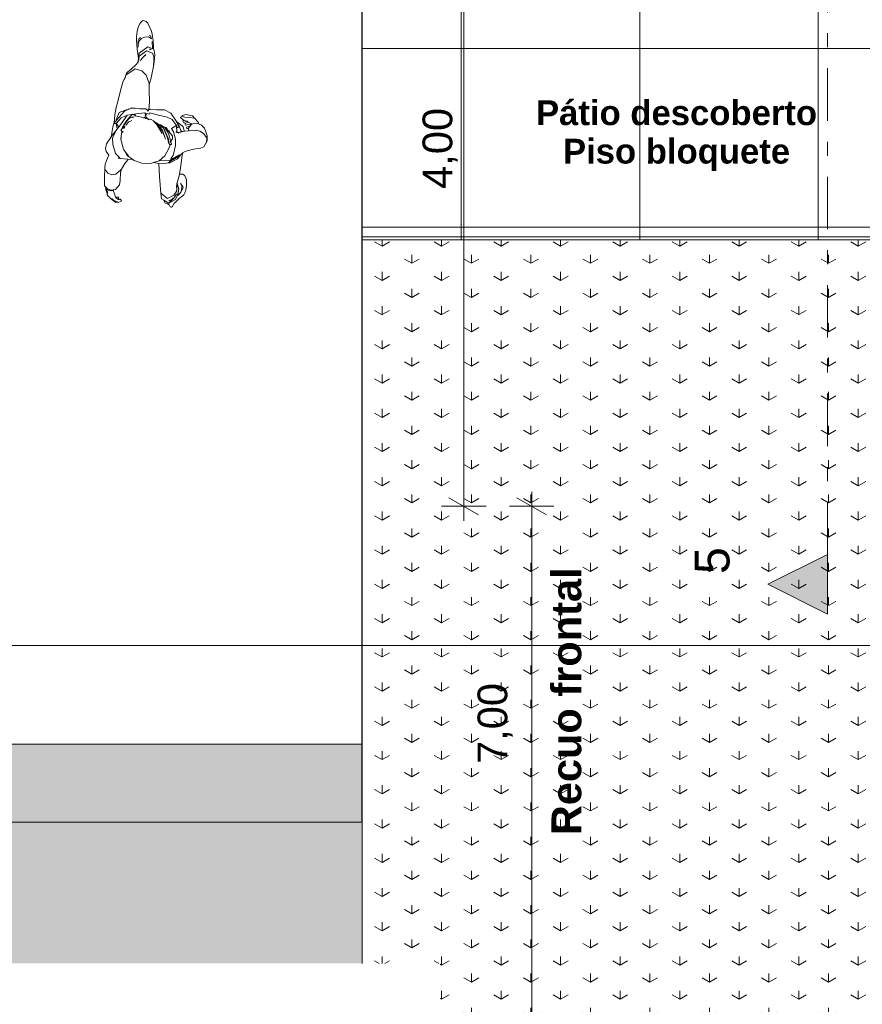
# Model space of a CAD drawing. Header units: millimetres. Extents: x -589 to 841, y -447 to 987.
# Tile 3 of 25: x 243 to 327, y 33 to 133. Entities that reach past the tile are written whole.
import ezdxf
from ezdxf.xclip import XClip

# ---------------------------------------------------------------- set-up
doc = ezdxf.new("R2010")
doc.units = ezdxf.units.MM
doc.header["$MEASUREMENT"] = 0
doc.header["$XCLIPFRAME"] = 0
doc.linetypes.add('Tracejado Duplo', pattern=[10.936111, 5.291667, -2.116667, 1.411111, -2.116667])
for name, color, linetype in [('Anotação - Geral.2D', 7, 'Continuous'), ('Cobertura.ARQ', 7, 'Continuous'), ('Cotas - Geral.2D', 7, 'Continuous'), ('Interior - Mobiliário .ARQ', 7, 'Continuous'), ('Laje.ARQ', 7, 'Continuous'), ('Marcador - Cortes e Elevações.2D', 7, 'Continuous')]:
    doc.layers.add(name, color=color, linetype=linetype)
doc.styles.add('GENERATED_STYLE_1', font='txt')
doc.styles.add('GENERATED_STYLE_2', font='txt')

# ---------------------------------------------------------------- blocks, each defined once
blk = doc.blocks.new('Desenho_1_1', base_point=(-612.98, 435.633))
at = {"layer": 'Cobertura.ARQ', "linetype": 'Continuous', "lineweight": 0}
h = blk.add_hatch(dxfattribs=at)
h.set_pattern_fill('Relva_0001', color=83, style=0, pattern_type=2)
h.set_pattern_definition([(90, (333.061, 23.4066), (-6, 0), [0.86304, -2.5891]), (90, (336.061, 25.1327), (-6, 0), [0.86304, -2.5891]), (29.914, (333.061, 23.4066), (-3, 5.17822), [0.86528, -2.59584]), (29.914, (333.061, 26.859), (-3, 5.17822), [0.86528, -2.59584]), (150.086, (333.061, 23.4066), (3, 5.17822), [0.86528, -2.59584]), (150.086, (333.061, 26.859), (3, 5.17822), [0.86528, -2.59584])])
h.paths.add_polyline_path([(277.05, 110.363), (277.05, 37.385), (284.933, 37.385), (284.933, 24.391), (389.073, 24.391), (389.073, 110.363)])
at = {"layer": 'Laje.ARQ', "linetype": 'Continuous', "lineweight": 0}
h = blk.add_hatch(dxfattribs=at)
h.set_pattern_fill('Relva_0001', color=83, style=0, pattern_type=2)
h.set_pattern_definition([(90, (-612.9804, 435.6334), (-6, 0), [0.866025, -2.598076]), (90, (-609.9804, 437.3655), (-6, 0), [0.866025, -2.598076]), (30, (-612.9804, 435.6334), (-3, 5.196152), [0.866025, -2.598076]), (30, (-612.9804, 439.0975), (-3, 5.196152), [0.866025, -2.598076]), (150, (-612.9804, 435.6334), (3, 5.196152), [0.866025, -2.598076]), (150, (-612.9804, 439.0975), (3, 5.196152), [0.866025, -2.598076])])
h.paths.add_polyline_path([(58.05, 859.529), (35.135, 859.529), (35.135, 37.385), (277.05, 37.385), (277.05, 59.483), (58.05, 59.483)])
h = blk.add_hatch(dxfattribs=at)
h.set_pattern_fill('Grelha_90x90_0001', color=83, style=0, pattern_type=2)
h.set_pattern_definition([(0, (-612.98, 435.633), (0, 18), []), (90, (-612.98, 435.633), (-18, 0), [])])
h.paths.add_polyline_path([(277.05, 363.877), (277.05, 110.363), (297.05, 110.363), (366.05, 110.363), (389.073, 110.363), (389.073, 219.363), (389.073, 270.363), (389.073, 339.363), (389.073, 363.877)])
h.paths.add_polyline_path([(297.05, 339.363), (366.05, 339.363), (366.05, 270.363), (297.05, 270.363)], flags=0)
h.paths.add_polyline_path([(366.05, 147.363), (297.05, 147.363), (297.05, 219.363), (366.05, 219.363)], flags=0)
at = {"layer": 'Marcador - Cortes e Elevações.2D', "linetype": 'Continuous', "lineweight": 0}
blk.add_hatch(color=7, dxfattribs=at).paths.add_polyline_path([(323.96, 72.62), (323.96, 78.62), (317.96, 75.62)])
at = {"layer": 'Cobertura.ARQ', "color": 7, "linetype": 'Continuous', "lineweight": 0, "flags": 128}
for points in [[(277.05, 110.662), (389.073, 110.662)], [(277.05, 110.363), (277.05, 110.662)], [(277.05, 110.363), (389.073, 110.363)], [(277.05, 37.385), (277.05, 110.363)]]:
    blk.add_lwpolyline(points, dxfattribs=at)
at = {"layer": 'Cotas - Geral.2D', "color": 7, "linetype": 'Continuous', "lineweight": 0}
for p, q in [((287.297, 83.483), (287.297, 163.483)), ((294.143, 83.483), (294.143, 84.95)), ((289.547, 83.483), (285.047, 83.483)), ((285.797, 84.349), (288.797, 82.617)), ((287.297, 82.016), (287.297, 83.483)), ((296.393, 83.483), (291.893, 83.483)), ((295.643, 82.617), (292.643, 84.349)), ((294.143, 24.391), (294.143, 83.483)), ((238.05, 69.438), (428.073, 69.438))]:
    blk.add_line(p, q, dxfattribs=at)
at = {"layer": 'Interior - Mobiliário .ARQ', "color": 7, "linetype": 'Continuous', "lineweight": 0}
for p, q in [((254.626, 132.142), (254.499, 131.902)), ((254.801, 132.381), (254.626, 132.142)), ((254.977, 132.466), (254.801, 132.381)), ((255.272, 132.392), (254.977, 132.466)), ((255.445, 132.203), (255.272, 132.392)), ((255.817, 131.401), (255.445, 132.203)), ((254.366, 131.394), (254.294, 130.847)), ((254.46, 131.772), (254.366, 131.394)), ((254.499, 131.902), (254.46, 131.772)), ((255.875, 131.093), (255.817, 131.401)), ((255.933, 130.823), (255.875, 131.093)), ((254.294, 130.847), (254.303, 130.462)), ((254.303, 130.462), (254.329, 130.08)), ((254.564, 130.665), (254.479, 130.477)), ((254.483, 129.796), (254.479, 130.477)), ((254.547, 130.296), (254.482, 130.061)), ((254.618, 130.474), (254.547, 130.296)), ((254.699, 130.778), (254.564, 130.665)), ((254.814, 130.67), (254.618, 130.474)), ((255.129, 130.795), (254.814, 130.67)), ((255.506, 130.829), (255.129, 130.795)), ((255.835, 130.629), (255.506, 130.829)), ((255.725, 130.916), (255.57, 130.989)), ((255.835, 130.629), (255.725, 130.916)), ((255.886, 130.363), (255.88, 130.215)), ((255.93, 129.711), (255.886, 130.363)), ((255.949, 130.697), (255.933, 130.823)), ((255.989, 130.437), (255.949, 130.697)), ((256.022, 129.846), (255.989, 130.437)), ((254.329, 130.08), (254.386, 129.582)), ((254.386, 129.582), (254.45, 129.128)), ((254.45, 129.128), (254.524, 128.649)), ((254.582, 129.17), (254.51, 128.532)), ((254.582, 129.17), (254.517, 128.58)), ((255.447, 129.808), (254.582, 129.17)), ((255.316, 129.434), (254.591, 128.896)), ((255.904, 129.199), (255.316, 129.434)), ((256.056, 129.583), (255.447, 129.808)), ((255.709, 129.598), (255.6, 129.592)), ((255.8, 129.509), (255.709, 129.598)), ((256.048, 128.808), (255.904, 129.199)), ((255.93, 129.711), (255.929, 129.661)), ((256.023, 129.595), (256.022, 129.846)), ((256.056, 129.583), (256.023, 129.595)), ((256.15, 129.044), (256.056, 129.583)), ((254.449, 128.236), (254.26, 128.037)), ((254.528, 128.655), (254.435, 128.161)), ((254.524, 128.649), (254.449, 128.236)), ((254.536, 128.535), (254.479, 129.041)), ((254.547, 128.497), (254.479, 129.041)), ((254.498, 128.386), (254.488, 128.335)), ((254.494, 128.384), (254.488, 128.335)), ((254.547, 128.497), (254.516, 128.71)), ((254.525, 128.531), (254.517, 128.58)), ((254.527, 128.53), (254.517, 128.58)), ((254.525, 128.531), (254.517, 128.58)), ((254.545, 128.641), (254.526, 128.539)), ((254.591, 128.896), (254.528, 128.655)), ((254.591, 128.896), (254.563, 128.743)), ((254.841, 128.576), (254.69, 128.433)), ((255.1, 128.901), (254.811, 128.608)), ((255.24, 129.034), (255.1, 128.901)), ((255.24, 129.034), (255.165, 128.959)), ((255.979, 127.655), (256.101, 128.313)), ((256.045, 128.2), (256.025, 128.025)), ((256.045, 128.2), (256.037, 128.151)), ((256.048, 128.808), (256.045, 128.2)), ((256.101, 128.313), (256.15, 129.044)), ((254.178, 127.604), (253.222, 126.972)), ((253.298, 127.165), (253.222, 126.972)), ((253.423, 127.285), (253.298, 127.165)), ((253.731, 127.547), (253.423, 127.285)), ((254.26, 128.037), (253.731, 127.547)), ((254.858, 127.396), (254.178, 127.604)), ((255.266, 126.969), (254.858, 127.396)), ((255.79, 126.695), (255.889, 127.204)), ((255.889, 127.204), (255.979, 127.655)), ((256.021, 128.051), (256.014, 128.002)), ((252.948, 126.359), (252.684, 125.414)), ((253.148, 126.714), (252.948, 126.359)), ((253.148, 126.714), (253.096, 126.536)), ((253.222, 126.972), (253.148, 126.714)), ((253.201, 126.81), (253.148, 126.714)), ((253.201, 126.81), (253.189, 126.76)), ((255.57, 126.116), (255.266, 126.969)), ((255.57, 126.116), (255.552, 126.066)), ((255.577, 125.991), (255.79, 126.695)), ((252.684, 125.414), (252.41, 124.31)), ((255.59, 125.493), (255.577, 125.991)), ((255.611, 124.257), (255.59, 125.493)), ((252.41, 124.31), (252.257, 123.705)), ((255.559, 123.485), (255.611, 124.257)), ((252.257, 123.705), (252.111, 122.968)), ((252.565, 123.209), (252.264, 122.464)), ((253.143, 123.37), (252.517, 122.702)), ((253.379, 123.508), (252.565, 123.209)), ((253.833, 123.643), (253.143, 123.37)), ((253.522, 123.56), (253.475, 123.543)), ((253.809, 123.666), (253.761, 123.648)), ((254.595, 123.579), (253.833, 123.643)), ((254.162, 123.641), (253.907, 123.676)), ((255.13, 123.181), (254.244, 123.057)), ((255.259, 123.553), (254.595, 123.579)), ((255.2, 123.062), (255.13, 123.181)), ((255.367, 123.483), (255.259, 123.553)), ((255.437, 123.447), (255.367, 123.483)), ((255.395, 123.362), (255.381, 123.367)), ((255.502, 123.357), (255.381, 123.367)), ((255.55, 123.482), (255.499, 123.361)), ((255.55, 123.482), (255.502, 123.357)), ((255.545, 123.473), (255.502, 123.357)), ((255.55, 123.482), (255.528, 123.443)), ((255.681, 123.531), (255.55, 123.482)), ((256.345, 123.484), (255.559, 123.485)), ((255.572, 123.589), (255.56, 123.49)), ((255.652, 123.151), (255.578, 123.032)), ((256.523, 122.93), (255.652, 123.151)), ((257.116, 123.461), (256.345, 123.484)), ((257.76, 123.116), (257.116, 123.461)), ((252.067, 122.149), (251.908, 121.769)), ((252.517, 122.702), (252.013, 122.083)), ((252.073, 122.534), (252.067, 122.149)), ((252.111, 122.968), (252.073, 122.534)), ((252.747, 122.662), (252.242, 122.076)), ((253.349, 122.94), (252.747, 122.662)), ((253.349, 122.94), (252.804, 122.087)), ((253.282, 122.362), (253.094, 122.046)), ((253.34, 122.311), (253.16, 122.074)), ((253.349, 122.94), (253.219, 122.689)), ((253.661, 122.794), (253.282, 122.362)), ((253.551, 122.594), (253.34, 122.311)), ((253.796, 122.999), (253.349, 122.94)), ((253.538, 122.261), (253.411, 122.121)), ((253.757, 122.36), (253.538, 122.261)), ((253.665, 122.67), (253.551, 122.594)), ((253.893, 123.02), (253.661, 122.794)), ((253.796, 122.731), (253.665, 122.67)), ((253.828, 122.384), (253.757, 122.36)), ((253.828, 122.384), (253.772, 122.355)), ((254.025, 122.713), (253.796, 122.731)), ((254.025, 122.713), (253.858, 122.693)), ((253.935, 123.007), (253.893, 123.02)), ((254.003, 122.972), (253.935, 123.007)), ((254.069, 123.005), (254.016, 122.995)), ((254.126, 122.962), (254.069, 123.005)), ((254.116, 122.879), (254.094, 122.894)), ((254.353, 122.814), (254.094, 122.894)), ((254.244, 123.057), (254.095, 123.038)), ((254.206, 122.846), (254.116, 122.879)), ((254.386, 122.834), (254.116, 122.879)), ((254.353, 122.814), (254.116, 122.879)), ((254.206, 122.846), (254.126, 122.962)), ((254.802, 122.723), (254.386, 122.834)), ((254.968, 122.675), (254.802, 122.723)), ((255.081, 122.654), (254.968, 122.675)), ((255.275, 122.595), (255.081, 122.654)), ((255.177, 122.734), (255.089, 122.655)), ((255.177, 122.734), (255.09, 122.656)), ((255.16, 122.721), (255.09, 122.656)), ((255.177, 122.734), (255.16, 122.721)), ((255.233, 122.735), (255.177, 122.734)), ((255.2, 123.062), (255.194, 122.9)), ((255.212, 122.906), (255.194, 122.9)), ((255.388, 123.096), (255.212, 122.906)), ((255.237, 122.796), (255.212, 122.906)), ((255.268, 122.584), (255.215, 122.591)), ((255.289, 122.724), (255.233, 122.735)), ((255.426, 122.564), (255.275, 122.595)), ((255.314, 122.708), (255.289, 122.724)), ((255.372, 122.633), (255.314, 122.708)), ((255.422, 122.556), (255.372, 122.633)), ((255.426, 122.564), (255.373, 122.571)), ((255.443, 122.551), (255.384, 122.569)), ((255.499, 122.528), (255.384, 122.569)), ((255.578, 123.032), (255.388, 123.096)), ((255.499, 122.528), (255.426, 122.564)), ((255.72, 122.501), (255.443, 122.551)), ((255.499, 122.528), (255.443, 122.551)), ((255.514, 122.508), (255.443, 122.551)), ((255.545, 122.487), (255.499, 122.528)), ((255.557, 122.471), (255.514, 122.508)), ((255.72, 122.501), (255.522, 122.519)), ((255.773, 122.507), (255.522, 122.519)), ((255.557, 122.471), (255.545, 122.487)), ((256.01, 122.369), (255.773, 122.507)), ((256.336, 122.019), (256.01, 122.369)), ((256.327, 122.148), (256.019, 122.334)), ((256.318, 122.03), (256.019, 122.334)), ((256.952, 121.322), (256.327, 122.148)), ((257.403, 122.715), (256.523, 122.93)), ((257.907, 122.478), (257.403, 122.715)), ((258.278, 122.381), (257.76, 123.116)), ((258.331, 121.893), (257.907, 122.478)), ((258.362, 122.247), (258.278, 122.381)), ((258.656, 121.77), (258.278, 122.381)), ((258.895, 121.867), (258.362, 122.247)), ((258.742, 122.737), (258.739, 122.688)), ((258.739, 122.688), (259, 122.472)), ((258.86, 122.809), (258.742, 122.737)), ((258.911, 122.797), (258.86, 122.809)), ((258.938, 122.883), (258.882, 122.857)), ((258.882, 122.857), (258.911, 122.797)), ((259.171, 122.739), (258.905, 122.809)), ((259.288, 122.982), (258.938, 122.883)), ((258.995, 122.354), (258.972, 122.327)), ((258.972, 122.327), (259.04, 122.205)), ((259.108, 122.425), (258.995, 122.354)), ((259, 122.472), (259.108, 122.425)), ((259.04, 122.205), (259.408, 122.309)), ((259.308, 122.337), (259.099, 122.419)), ((259.646, 122.691), (259.171, 122.739)), ((259.523, 122.238), (259.208, 122.073)), ((259.935, 122.862), (259.288, 122.982)), ((259.406, 122.31), (259.308, 122.337)), ((259.408, 122.309), (259.523, 122.238)), ((259.469, 122.305), (259.419, 122.312)), ((259.792, 122.073), (259.518, 122.235)), ((260.15, 122.619), (259.646, 122.691)), ((260.15, 122.619), (259.935, 122.862)), ((260.515, 122.212), (260.15, 122.619)), ((260.632, 122.032), (260.515, 122.212)), ((251.826, 121.159), (251.796, 120.792)), ((251.908, 121.769), (251.826, 121.159)), ((252.207, 121.351), (251.887, 120.617)), ((252.207, 121.351), (251.893, 120.932)), ((252.242, 122.076), (252.013, 122.083)), ((252.804, 122.087), (252.207, 121.351)), ((252.303, 121.417), (252.207, 121.351)), ((252.341, 121.987), (252.242, 122.076)), ((252.356, 121.555), (252.242, 122.076)), ((252.507, 121.789), (252.242, 122.076)), ((252.886, 121.624), (252.741, 121.42)), ((252.886, 121.224), (252.741, 121.42)), ((252.835, 121.203), (252.797, 121.102)), ((252.831, 121.155), (252.797, 121.102)), ((252.851, 121.189), (252.799, 121.033)), ((253.094, 122.046), (252.853, 121.655)), ((252.91, 121.604), (252.853, 121.655)), ((252.949, 121.324), (252.886, 121.224)), ((253.009, 121.764), (252.91, 121.604)), ((253.16, 122.074), (252.97, 121.679)), ((253.073, 121.597), (252.97, 121.679)), ((253.14, 121.81), (253.073, 121.597)), ((253.338, 122.021), (253.248, 121.93)), ((253.305, 121.97), (253.248, 121.93)), ((253.411, 122.121), (253.338, 122.021)), ((256.937, 121.323), (256.318, 122.105)), ((256.925, 121.423), (256.318, 122.105)), ((256.881, 121.073), (256.318, 122.03)), ((256.881, 121.073), (256.336, 122.019)), ((256.46, 122.053), (256.351, 122.089)), ((257.058, 121.595), (256.46, 122.053)), ((256.727, 121.962), (256.516, 121.986)), ((256.925, 121.423), (256.604, 121.771)), ((257.15, 121.686), (256.727, 121.962)), ((257.027, 121.613), (256.773, 121.77)), ((257.242, 120.516), (256.937, 121.323)), ((257.242, 120.516), (256.952, 121.322)), ((257.446, 120.645), (257.027, 121.613)), ((257.487, 120.604), (257.058, 121.595)), ((257.277, 121.694), (257.136, 121.698)), ((257.559, 120.978), (257.15, 121.686)), ((257.445, 121.345), (257.237, 121.507)), ((257.475, 121.424), (257.247, 121.548)), ((257.345, 121.612), (257.277, 121.694)), ((257.445, 121.345), (257.341, 121.414)), ((257.445, 121.345), (257.341, 121.41)), ((257.44, 121.447), (257.345, 121.612)), ((257.637, 121.167), (257.445, 121.345)), ((257.594, 121.305), (257.475, 121.424)), ((257.637, 121.167), (257.587, 121.207)), ((257.724, 121.063), (257.594, 121.305)), ((257.681, 121.107), (257.613, 121.198)), ((257.637, 121.167), (257.613, 121.198)), ((257.943, 120.857), (257.637, 121.167)), ((258.331, 121.893), (257.831, 121.586)), ((258.021, 121.244), (257.831, 121.586)), ((258.254, 120.5), (258.021, 121.244)), ((258.331, 121.893), (258.232, 121.851)), ((258.388, 121.185), (258.287, 121.256)), ((258.656, 121.77), (258.331, 121.893)), ((258.388, 121.185), (258.331, 121.893)), ((258.573, 121.11), (258.376, 121.236)), ((258.702, 121.136), (258.395, 121.245)), ((258.656, 121.77), (258.404, 121.671)), ((258.702, 121.136), (258.405, 121.256)), ((258.656, 121.77), (258.408, 121.665)), ((258.573, 121.11), (258.42, 121.19)), ((258.771, 121.388), (258.656, 121.77)), ((258.779, 121.183), (258.771, 121.388)), ((258.973, 121.299), (258.772, 121.303)), ((259.591, 121.354), (258.777, 121.29)), ((258.973, 121.299), (258.777, 121.286)), ((258.81, 121.361), (258.798, 121.412)), ((258.997, 121.748), (258.895, 121.867)), ((259.077, 121.523), (258.997, 121.748)), ((259.095, 121.315), (259.077, 121.523)), ((259.566, 121.352), (259.095, 121.315)), ((259.208, 122.073), (259.185, 122.051)), ((259.185, 122.051), (259.241, 121.921)), ((259.241, 121.921), (259.643, 122.013)), ((259.371, 121.732), (259.339, 121.718)), ((259.339, 121.718), (259.381, 121.575)), ((259.731, 121.852), (259.371, 121.732)), ((259.381, 121.575), (259.562, 121.581)), ((259.818, 121.979), (259.562, 121.605)), ((259.567, 121.318), (259.562, 121.605)), ((259.562, 121.581), (259.566, 121.352)), ((260.334, 121.405), (259.591, 121.354)), ((259.643, 122.013), (259.801, 121.955)), ((259.745, 121.976), (259.643, 122.013)), ((259.742, 121.835), (259.693, 121.839)), ((259.744, 121.837), (259.693, 121.839)), ((259.801, 121.955), (259.731, 121.852)), ((259.839, 122.029), (259.792, 122.073)), ((260.181, 122.111), (259.818, 121.979)), ((260.492, 122.095), (260.181, 122.111)), ((260.334, 121.405), (260.234, 121.38)), ((260.334, 121.405), (260.241, 121.377)), ((260.688, 121.306), (260.334, 121.405)), ((260.862, 121.93), (260.492, 122.095)), ((260.862, 121.93), (260.632, 122.032)), ((261.065, 121.084), (260.688, 121.306)), ((261.173, 121.615), (260.862, 121.93)), ((261.278, 121.335), (261.173, 121.615)), ((261.364, 121.051), (261.278, 121.335)), ((251.796, 120.792), (251.272, 120.029)), ((251.893, 120.932), (251.729, 120.695)), ((251.931, 119.986), (251.887, 120.617)), ((252.797, 121.102), (252.718, 120.524)), ((252.799, 121.033), (252.718, 120.524)), ((252.757, 120.679), (252.718, 120.524)), ((252.957, 119.588), (252.718, 120.524)), ((257.575, 120.046), (257.446, 120.645)), ((257.609, 120.07), (257.487, 120.604)), ((257.728, 120.391), (257.559, 120.978)), ((257.78, 120.103), (257.728, 120.391)), ((257.831, 120.043), (257.75, 120.258)), ((257.78, 120.103), (257.75, 120.258)), ((257.822, 120.435), (257.777, 120.177)), ((257.943, 120.857), (257.802, 120.979)), ((257.943, 120.518), (257.822, 120.435)), ((257.943, 120.857), (257.847, 120.925)), ((257.943, 120.518), (257.943, 120.857)), ((258.254, 120.5), (258.253, 119.855)), ((261.396, 120.65), (261.065, 121.084)), ((261.103, 119.733), (261.438, 120.333)), ((261.396, 120.65), (261.355, 120.14)), ((261.427, 120.846), (261.364, 121.051)), ((261.438, 120.333), (261.427, 120.846)), ((251.272, 120.029), (251.191, 119.563)), ((251.191, 119.563), (251.255, 119.279)), ((251.255, 119.279), (251.524, 118.88)), ((252.179, 119.05), (251.931, 119.986)), ((252.993, 119.533), (252.957, 119.588)), ((253.036, 119.441), (252.957, 119.588)), ((252.987, 119.535), (252.957, 119.588)), ((253.492, 118.796), (253.036, 119.441)), ((253.378, 118.858), (253.048, 119.428)), ((257.559, 119.574), (257.148, 118.814)), ((257.716, 119.934), (257.559, 119.574)), ((257.609, 120.07), (257.575, 120.046)), ((257.824, 119.983), (257.612, 119.968)), ((257.654, 119.974), (257.612, 119.968)), ((257.834, 120.017), (257.824, 119.983)), ((257.834, 120.017), (257.831, 120.043)), ((258.253, 119.855), (258.002, 118.877)), ((258.975, 119.152), (259.419, 119.342)), ((259.419, 119.342), (260.047, 119.486)), ((260.047, 119.486), (260.762, 119.597)), ((260.762, 119.597), (261.103, 119.733)), ((251.395, 118.603), (251.138, 117.989)), ((251.524, 118.88), (251.395, 118.603)), ((252.573, 118.707), (252.179, 119.05)), ((252.605, 118.591), (252.454, 118.577)), ((252.656, 118.568), (252.573, 118.707)), ((253.442, 118.491), (252.656, 118.568)), ((253.124, 118.043), (253.421, 118.418)), ((253.938, 118.447), (253.378, 118.858)), ((253.492, 118.796), (253.387, 118.952)), ((253.421, 118.418), (253.442, 118.491)), ((253.442, 118.491), (253.936, 118.447)), ((253.936, 118.447), (254.073, 118.346)), ((254.073, 118.346), (254.83, 118.082)), ((256.584, 118.309), (256.033, 118.148)), ((257.148, 118.814), (256.584, 118.309)), ((257.657, 118.345), (256.6, 118.315)), ((258.183, 118.603), (257.533, 118.131)), ((257.936, 118.518), (257.533, 118.131)), ((257.62, 118.205), (257.572, 118.175)), ((258.455, 118.53), (257.59, 118.102)), ((257.941, 118.572), (257.657, 118.345)), ((258.589, 118.81), (257.717, 118.266)), ((257.791, 118.346), (257.742, 118.312)), ((258.002, 118.877), (257.775, 118.554)), ((257.941, 118.572), (257.775, 118.554)), ((257.94, 118.449), (257.89, 118.415)), ((258.157, 118.644), (257.941, 118.572)), ((257.989, 118.601), (257.941, 118.572)), ((258.15, 118.551), (258.101, 118.522)), ((258.165, 118.55), (258.114, 118.521)), ((258.579, 118.892), (258.157, 118.644)), ((258.589, 118.81), (258.345, 118.666)), ((258.62, 118.813), (258.367, 118.667)), ((258.741, 118.897), (258.455, 118.53)), ((258.782, 118.976), (258.579, 118.892)), ((258.642, 118.864), (258.62, 118.813)), ((258.967, 119.146), (258.782, 118.976)), ((258.786, 117.844), (258.92, 118.857)), ((258.92, 118.857), (258.975, 119.152)), ((251.12, 117.56), (251.077, 116.687)), ((251.138, 117.989), (251.12, 117.56)), ((251.413, 117.093), (251.121, 117.481)), ((252.712, 117.423), (252.223, 116.973)), ((252.687, 117.141), (252.788, 117.495)), ((252.788, 117.495), (252.712, 117.423)), ((252.788, 117.495), (253.124, 118.043)), ((254.83, 118.082), (255.724, 118.057)), ((255.724, 118.057), (256.033, 118.148)), ((256.033, 118.148), (256.554, 118.047)), ((256.875, 118.005), (256.553, 118.059)), ((256.554, 118.047), (256.64, 116.758)), ((257.533, 118.131), (256.875, 118.005)), ((258.634, 116.958), (258.786, 117.844)), ((251.077, 116.687), (251.066, 116.226)), ((251.066, 116.226), (251.087, 115.789)), ((251.825, 116.908), (251.413, 117.093)), ((252.223, 116.973), (251.825, 116.908)), ((252.608, 115.918), (252.674, 116.332)), ((252.674, 116.332), (252.687, 117.141)), ((256.64, 116.758), (256.68, 115.906)), ((258.633, 116.954), (258.385, 116.015)), ((258.681, 116.987), (258.634, 116.958)), ((258.985, 116.977), (258.681, 116.987)), ((259.151, 116.86), (258.985, 116.977)), ((259.29, 116.606), (259.151, 116.86)), ((259.36, 116.378), (259.29, 116.606)), ((259.353, 115.853), (259.358, 116.202)), ((259.358, 116.202), (259.36, 116.378)), ((251.087, 115.789), (251.145, 115.729)), ((251.405, 115.462), (251.087, 115.789)), ((251.146, 115.74), (251.145, 115.691)), ((251.145, 115.729), (251.201, 115.592)), ((251.308, 115.405), (251.145, 115.691)), ((251.201, 115.592), (251.215, 115.383)), ((251.215, 115.383), (251.328, 115.147)), ((251.681, 115.287), (251.308, 115.405)), ((251.352, 115.274), (251.324, 115.377)), ((251.427, 115.056), (251.352, 115.274)), ((251.788, 115.352), (251.405, 115.462)), ((251.935, 115.336), (251.681, 115.287)), ((251.8, 115.324), (251.75, 115.314)), ((251.981, 115.391), (251.788, 115.352)), ((252.034, 115.432), (251.935, 115.336)), ((251.957, 115.357), (251.995, 115.394)), ((252.1, 114.999), (251.957, 115.357)), ((251.995, 115.394), (252.173, 115.429)), ((252.173, 115.429), (252.608, 115.918)), ((256.68, 115.906), (256.716, 115.432)), ((256.716, 115.432), (256.767, 115.054)), ((258.364, 115.313), (258.079, 114.878)), ((258.385, 116.015), (258.354, 115.63)), ((258.36, 115.781), (258.354, 115.63)), ((258.404, 116.025), (258.364, 115.313)), ((258.385, 116.015), (258.376, 116.067)), ((258.385, 116.067), (258.385, 116.015)), ((258.564, 115.487), (258.42, 116.027)), ((258.564, 115.487), (258.472, 114.943)), ((258.564, 115.487), (258.513, 115.539)), ((258.564, 115.487), (258.521, 115.538)), ((258.564, 115.487), (258.523, 115.537)), ((258.871, 115.805), (258.74, 116.032)), ((258.971, 115.749), (258.74, 116.032)), ((258.891, 115.476), (258.788, 115.172)), ((258.822, 115.231), (258.788, 115.172)), ((258.891, 115.651), (258.822, 115.231)), ((259.001, 115.595), (258.822, 115.231)), ((258.891, 115.476), (258.822, 115.231)), ((258.891, 115.651), (258.871, 115.805)), ((259.001, 115.595), (258.971, 115.749)), ((259.185, 115.103), (259.285, 115.355)), ((259.285, 115.355), (259.353, 115.853)), ((251.328, 115.147), (251.357, 114.936)), ((251.357, 114.936), (251.454, 114.746)), ((251.427, 115.056), (251.398, 115.153)), ((251.454, 114.746), (251.605, 114.638)), ((251.605, 114.638), (251.698, 114.526)), ((251.698, 114.526), (252.209, 114.111)), ((251.847, 114.486), (251.698, 114.526)), ((251.993, 114.369), (251.847, 114.486)), ((252.354, 114.181), (251.993, 114.369)), ((252.189, 114.674), (252.1, 114.999)), ((252.207, 114.605), (252.188, 114.675)), ((252.45, 114.663), (252.189, 114.674)), ((252.485, 114.414), (252.207, 114.605)), ((252.408, 114.467), (252.481, 114.493)), ((252.545, 114.468), (252.408, 114.467)), ((252.586, 114.428), (252.441, 114.414)), ((252.517, 114.543), (252.45, 114.663)), ((252.455, 114.129), (252.752, 114.266)), ((252.481, 114.493), (252.517, 114.543)), ((252.574, 114.428), (252.545, 114.468)), ((252.668, 114.442), (252.574, 114.428)), ((252.786, 114.336), (252.668, 114.442)), ((252.752, 114.266), (252.786, 114.336)), ((256.772, 115.103), (256.767, 115.054)), ((256.767, 115.054), (256.84, 114.477)), ((257.43, 114.51), (256.767, 115.054)), ((256.84, 114.477), (257.05, 114.354)), ((257.05, 114.354), (257.052, 114.351)), ((257.052, 114.351), (257.208, 114.048)), ((257.557, 114.059), (257.052, 114.351)), ((258.079, 114.878), (257.43, 114.51)), ((257.993, 114.553), (257.557, 114.059)), ((258.06, 114.544), (257.557, 114.059)), ((258.228, 114.43), (257.557, 114.059)), ((257.619, 114.319), (257.572, 114.334)), ((258.06, 114.544), (257.619, 114.319)), ((258.342, 114.948), (258.06, 114.544)), ((258.153, 114.071), (258.546, 114.459)), ((258.342, 114.948), (258.211, 114.8)), ((258.472, 114.943), (258.228, 114.43)), ((258.342, 114.948), (258.294, 114.964)), ((258.608, 114.972), (258.342, 114.948)), ((258.608, 114.972), (258.488, 114.828)), ((258.546, 114.459), (258.684, 114.601)), ((258.608, 114.972), (258.557, 114.929)), ((258.788, 115.172), (258.608, 114.972)), ((258.788, 115.172), (258.681, 115.023)), ((258.684, 114.601), (258.868, 114.742)), ((258.868, 114.742), (259.062, 114.897)), ((259.062, 114.897), (259.185, 115.103)), ((252.209, 114.111), (252.354, 114.181)), ((252.354, 114.181), (252.455, 114.129)), ((257.208, 114.048), (257.418, 113.993)), ((257.418, 113.993), (257.588, 113.871)), ((257.588, 113.871), (257.698, 113.679)), ((257.698, 113.679), (257.82, 113.65)), ((257.82, 113.65), (257.919, 113.728)), ((257.919, 113.728), (258.006, 113.862)), ((258.006, 113.862), (258.055, 114.009)), ((258.055, 114.009), (258.153, 114.071))]:
    blk.add_line(p, q, dxfattribs=at)
at = {"layer": 'Laje.ARQ', "color": 83, "linetype": 'Continuous', "lineweight": 0, "flags": 128}
for points in [[(58.038, 796.396), (58.038, 83.483), (58.038, 51.62), (277.038, 51.62), (277.038, 135.62), (277.038, 363.877), (389.061, 363.877), (389.061, 196.458), (428.073, 196.458), (428.073, 381.396), (428.073, 687.397)], [(277.05, 37.385), (277.05, 59.483), (58.05, 59.483), (58.05, 859.529), (35.135, 859.529)]]:
    blk.add_lwpolyline(points, dxfattribs=at)
blk.add_lwpolyline([(277.05, 363.877), (277.05, 110.363), (297.05, 110.363), (366.05, 110.363), (389.073, 110.363), (389.073, 219.363), (389.073, 270.363), (389.073, 339.363), (389.073, 363.877)], close=True, dxfattribs=at)
at = {"layer": 'Marcador - Cortes e Elevações.2D', "color": 7, "linetype": 'Tracejado Duplo', "lineweight": 0}
blk.add_line((323.96, 78.62), (323.96, 916.248), dxfattribs=at)
at = {"layer": 'Marcador - Cortes e Elevações.2D', "color": 7, "linetype": 'Continuous', "lineweight": 0}
for p, q in [((323.96, 78.62), (317.96, 75.62)), ((323.96, 72.62), (323.96, 78.62)), ((317.96, 75.62), (323.96, 72.62))]:
    blk.add_line(p, q, dxfattribs=at)
at = {"layer": 'Anotação - Geral.2D', "color": 7, "linetype": 'Continuous', "lineweight": 0, "insert": (308.746, 124.426), "char_height": 2.5, "attachment_point": 2, "line_spacing_factor": 0.930432, "style": 'GENERATED_STYLE_2'}
blk.add_mtext('\\A1;{\\pqc;\\fArial|b1|i0|c0|p38;Pátio descoberto\\P\\pqc;\\fArial|b1|i0|c0|p38;Piso bloquete}', dxfattribs=at)
at = {"layer": 'Anotação - Geral.2D', "color": 7, "linetype": 'Continuous', "lineweight": 0, "insert": (296.141, 63.815), "char_height": 3, "attachment_point": 2, "rotation": 90, "style": 'GENERATED_STYLE_2'}
blk.add_mtext('\\A1;{\\pqc;\\fArial|b1|i0|c0|p38;Recuo frontal}', dxfattribs=at)
at = {"layer": 'Cotas - Geral.2D', "color": 7, "linetype": 'Continuous', "lineweight": 0, "char_height": 3, "width": 7.98174, "attachment_point": 7, "rotation": 90, "style": 'GENERATED_STYLE_1'}
for s, insert in [('\\A1;{\\pql;\\fArial|b0|i0|c0|p38;4,00}', (286.697, 115.501)), ('\\A1;{\\pql;\\fArial|b0|i0|c0|p38;7,00}', (292.243, 57.501))]:
    blk.add_mtext(s, dxfattribs=dict(at, insert=insert))
at = {"layer": 'Marcador - Cortes e Elevações.2D', "color": 7, "linetype": 'Continuous', "lineweight": 0, "insert": (314.132, 76.649), "char_height": 3.5, "attachment_point": 7, "rotation": 90, "style": 'GENERATED_STYLE_1'}
blk.add_mtext('\\A1;{\\pql;\\fArial|b0|i0|c0|p38;5}', dxfattribs=at)

msp = doc.modelspace()

# ---------------------------------------------------------------- block references
at = {"color": 7, "linetype": 'Continuous', "lineweight": 0}
ref = msp.add_blockref('Desenho_1_1', (-612.98, 435.633), dxfattribs=at)
XClip(ref).set_block_clipping_path([(35.1353416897, 37.3848133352), (284.9334299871, 37.3848133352), (284.9334299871, 24.3913893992), (642.5463821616, 24.3913893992), (642.5463821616, 324.9652811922), (662.5106744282, 324.9652811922), (662.5106744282, 424.998918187), (640.774709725, 431.4917679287), (640.774709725, 825.5242281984), (640.774709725, 973.901529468), (35.1353416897, 973.901529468)])

doc.saveas('drawing.dxf')
